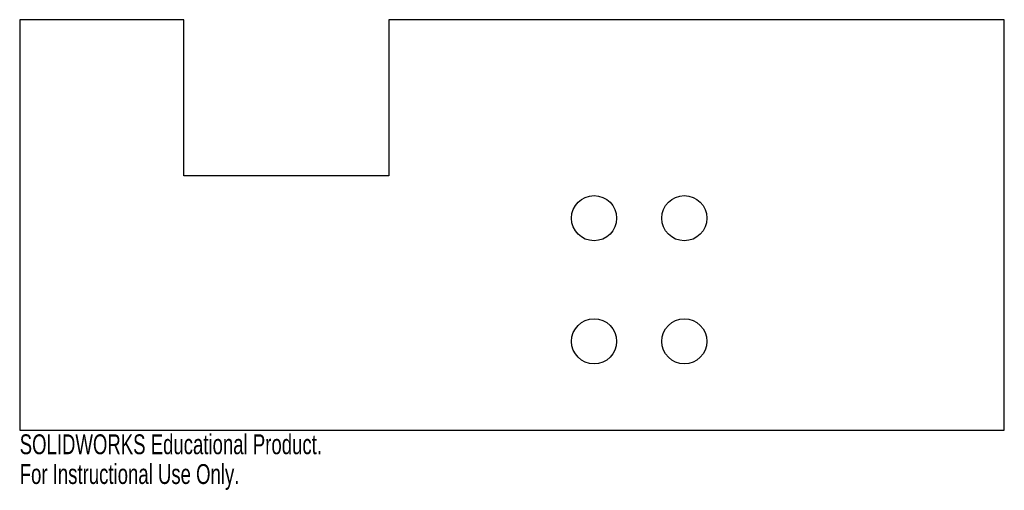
# Model space of a CAD drawing. Header units: millimetres. Extents: x 0 to 240, y -15 to 100.
import ezdxf

# ---------------------------------------------------------------- set-up
doc = ezdxf.new("R2010")
doc.units = ezdxf.units.MM
doc.layers.add('CORTE', color=7, linetype='Continuous')
doc.layers.add('INFORMACION_NO_CORTE', color=8, linetype='Continuous')
doc.styles.add('SLDTEXTSTYLE0', font='TXT', dxfattribs={"width": 0.7})

msp = doc.modelspace()

# ---------------------------------------------------------------- linework, layer by layer
at = {"layer": 'CORTE', "color": 7, "linetype": 'Continuous', "lineweight": 25}
for p, q in [((40, 100), (0, 100)), ((0, 100), (0, 0)), ((40, 62), (40, 100)), ((240, 100), (90, 100)), ((90, 100), (90, 62)), ((240, 0), (240, 100)), ((90, 62), (40, 62)), ((0, 0), (240, 0))]:
    msp.add_line(p, q, dxfattribs=at)
for centre in [(140, 51.64), (162, 51.64), (140, 21.64), (162, 21.64)]:
    msp.add_circle(centre, 5.5, dxfattribs=at)

# ---------------------------------------------------------------- texts
at = {"layer": 'INFORMACION_NO_CORTE', "color": 7, "linetype": 'Continuous', "char_height": 4.8336, "attachment_point": 1, "style": 'SLDTEXTSTYLE0'}
for s, insert in [('SOLIDWORKS Educational Product.', (0, -1.02)), ('For Instructional Use Only.', (0, -8.27))]:
    msp.add_mtext(s, dxfattribs=dict(at, insert=insert))

doc.saveas('drawing.dxf')
